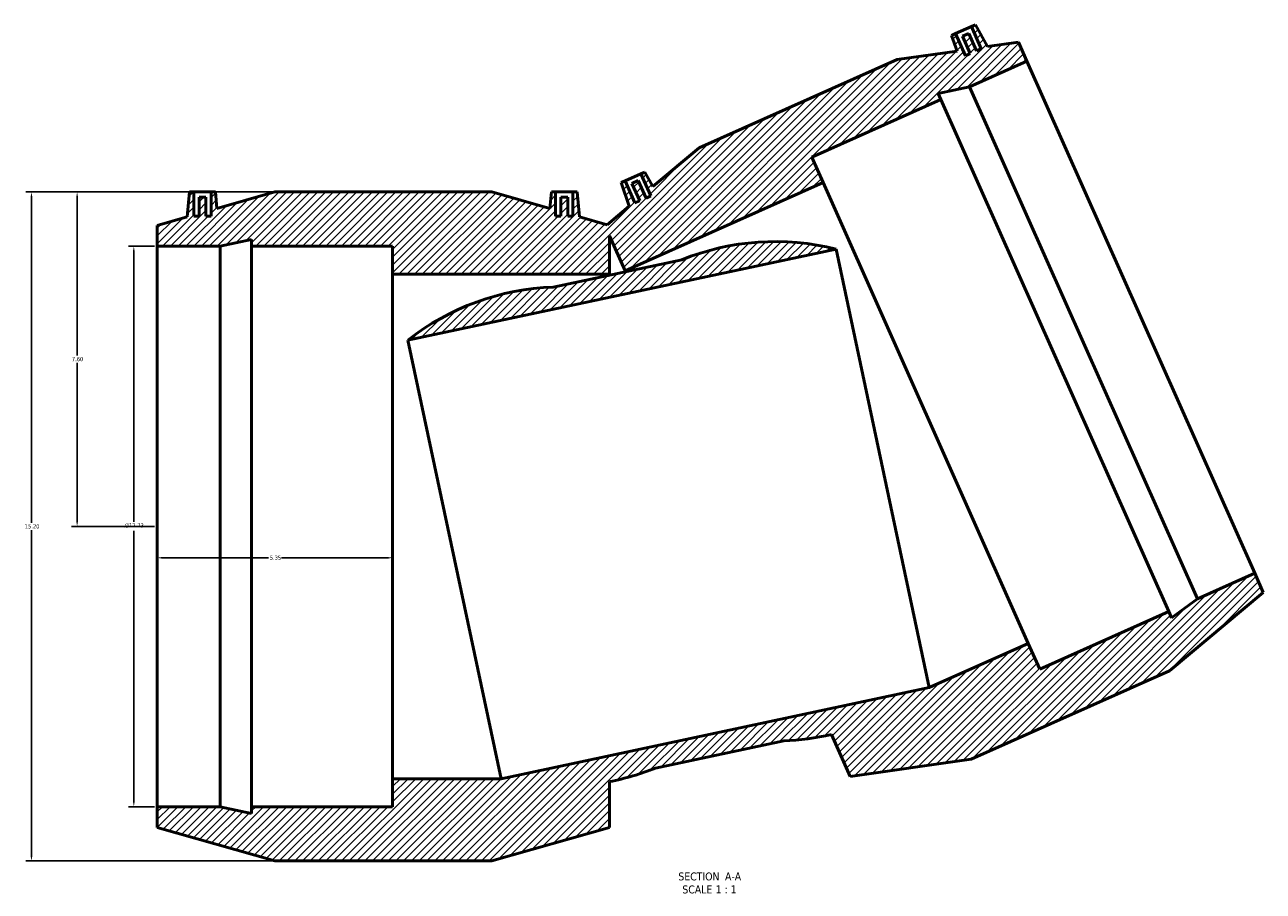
# Model space of a CAD drawing. Header units: inches. Extents: x -9.5 to 80.8, y -34.7 to 60.7.
# Tile 1 of 6: x 10.6 to 38.7, y -34.7 to -15. Entities that reach past the tile are written whole.
import ezdxf

# ---------------------------------------------------------------- set-up
doc = ezdxf.new("R2010")
doc.units = ezdxf.units.IN
doc.header["$MEASUREMENT"] = 0
for name, color, linetype, lineweight in [('Dimension (ANSI)', 7, 'Continuous', 25), ('Hatch (ANSI)', 7, 'Continuous', 18), ('Symbol (ANSI)', 7, 'Continuous', 25), ('Visible (ANSI)', 7, 'Continuous', 50)]:
    doc.layers.add(name, color=color, linetype=linetype, lineweight=lineweight)
doc.styles.add('Label Text (ANSI)', font='tahoma.ttf')
doc.styles.add('Note Text (ANSI)', font='tahoma.ttf')
doc.dimstyles.new('Default (ANSI)', dxfattribs={"dimtxt": 0.094488, "dimasz": 0.098425, "dimexe": 0.125, "dimexo": 0.0625, "dimgap": 0.031496, "dimtad": 0, "dimtih": 1, "dimtoh": 1, "dimrnd": 1e-08, "dimzin": 4, "dimdsep": 46, "dimtxsty": 'Note Text (ANSI)', "dimcen": 0.09, "dimdle": 0.393701, "dimclrd": 256, "dimclre": 256, "dimclrt": 5, "dimadec": 0, "dimazin": 1, "dimtfac": 1, "dimtofl": 0, "dimtmove": 0, "dimatfit": 3, "dimfxl": 1, "dimtolj": 1, "dimtzin": 4, "dimlwd": -1, "dimlwe": -1, "dimarcsym": 0})

# ---------------------------------------------------------------- blocks, each defined once
blk = doc.blocks.new('*D7')
at = {"layer": 'Defpoints', "color": 0, "transparency": 16777216}
for p in [(13.572, -26.438), (18.922, -26.438), (18.922, -27.15)]:
    blk.add_point(p, dxfattribs=at)
at = {"layer": 'Dimension (ANSI)', "transparency": 16777216}
for p, q in [((13.67, -27.15), (16.097, -27.15)), ((18.823, -27.15), (16.397, -27.15))]:
    blk.add_line(p, q, dxfattribs=at)
for points in [[(13.67, -27.134), (13.67, -27.167), (13.572, -27.15)], [(18.823, -27.134), (18.823, -27.167), (18.922, -27.15)]]:
    blk.add_solid(points, dxfattribs=at)
at = {"layer": 'Dimension (ANSI)', "color": 5, "transparency": 16777216, "insert": (16.128, -27.101), "char_height": 0.0945, "attachment_point": 1, "style": 'Note Text (ANSI)'}
blk.add_mtext('\\A1;5.35', dxfattribs=at)
blk = doc.blocks.new('*D8')
at = {"layer": 'Defpoints', "color": 0, "transparency": 16777216}
for p in [(14.403, -18.838), (11.75, -26.438), (13.572, -26.438)]:
    blk.add_point(p, dxfattribs=at)
at = {"layer": 'Dimension (ANSI)', "transparency": 16777216}
for p, q in [((14.341, -18.838), (11.625, -18.838)), ((11.75, -18.937), (11.75, -22.558)), ((11.75, -26.34), (11.75, -22.719)), ((13.509, -26.438), (11.625, -26.438))]:
    blk.add_line(p, q, dxfattribs=at)
for points in [[(11.734, -18.937), (11.766, -18.937), (11.75, -18.838)], [(11.734, -26.34), (11.766, -26.34), (11.75, -26.438)]]:
    blk.add_solid(points, dxfattribs=at)
at = {"layer": 'Dimension (ANSI)', "color": 5, "transparency": 16777216, "insert": (11.63, -22.589), "char_height": 0.0945, "attachment_point": 1, "style": 'Note Text (ANSI)'}
blk.add_mtext('\\A1;7.60', dxfattribs=at)
blk = doc.blocks.new('*D9')
at = {"layer": 'Defpoints', "color": 0, "transparency": 16777216}
for p in [(13.572, -20.072), (13.039, -32.804), (13.572, -32.804)]:
    blk.add_point(p, dxfattribs=at)
at = {"layer": 'Dimension (ANSI)', "transparency": 16777216}
for p, q in [((13.509, -20.072), (12.914, -20.072)), ((13.039, -20.171), (13.039, -26.336)), ((13.039, -32.706), (13.039, -26.541)), ((13.509, -32.804), (12.914, -32.804))]:
    blk.add_line(p, q, dxfattribs=at)
for points in [[(13.022, -20.171), (13.055, -20.171), (13.039, -20.072)], [(13.022, -32.706), (13.055, -32.706), (13.039, -32.804)]]:
    blk.add_solid(points, dxfattribs=at)
at = {"layer": 'Dimension (ANSI)', "color": 5, "transparency": 16777216, "insert": (12.83, -26.367), "char_height": 0.09449, "attachment_point": 1, "style": 'Note Text (ANSI)'}
blk.add_mtext('\\A1;{\\fAIGDT|b0|i0;\\H0.0945;\\ln}\\fTahoma|b0|i0;\\H0.0945;12.73', dxfattribs=at)
blk = doc.blocks.new('*D10')
at = {"layer": 'Defpoints', "color": 0, "transparency": 16777216}
for p in [(16.247, -18.838), (10.712, -34.038), (16.247, -34.038)]:
    blk.add_point(p, dxfattribs=at)
at = {"layer": 'Dimension (ANSI)', "transparency": 16777216}
for p, q in [((16.184, -18.838), (10.587, -18.838)), ((10.712, -18.937), (10.712, -26.358)), ((10.712, -33.94), (10.712, -26.519)), ((16.184, -34.038), (10.587, -34.038))]:
    blk.add_line(p, q, dxfattribs=at)
for points in [[(10.695, -18.937), (10.728, -18.937), (10.712, -18.838)], [(10.695, -33.94), (10.728, -33.94), (10.712, -34.038)]]:
    blk.add_solid(points, dxfattribs=at)
at = {"layer": 'Dimension (ANSI)', "color": 5, "transparency": 16777216, "insert": (10.56, -26.389), "char_height": 0.0945, "attachment_point": 1, "style": 'Note Text (ANSI)'}
blk.add_mtext('\\A1;15.20', dxfattribs=at)

msp = doc.modelspace()

# ---------------------------------------------------------------- hatches: boundary and pattern name
at = {"layer": 'Hatch (ANSI)'}
h = msp.add_hatch(dxfattribs=at)
h.set_pattern_fill('ANSI31', color=256, style=0)
edge = h.paths.add_edge_path()
edge.add_ellipse((27.618, -25.638), major_axis=(-5.5, 1.384), ratio=1, start_angle=270, end_angle=306.1298)
edge.add_line((25.493, -20.38), (22.573, -21))
edge.add_ellipse((22.771, -26.668), major_axis=(-5.668, -0.197), ratio=1, start_angle=270, end_angle=306.1298)
edge.add_line((19.27, -22.207), (29.002, -20.138))
h.paths.add_polyline_path([(21.177, -18.838), (16.247, -18.838), (14.928, -19.213), (14.895, -18.838), (14.797, -18.838), (14.797, -19.389), (14.679, -19.389), (14.679, -18.956), (14.521, -18.956), (14.521, -19.389), (14.403, -19.389), (14.403, -18.838), (14.305, -18.838), (14.255, -19.404), (13.572, -19.598), (13.572, -20.072), (14.999, -20.072), (15.712, -19.921), (15.712, -20.072), (18.922, -20.072), (18.922, -20.709), (23.852, -20.709), (23.852, -19.837), (24.207, -20.633), (28.71, -18.628), (28.451, -18.047), (31.384, -16.741), (31.322, -16.602), (32.035, -16.451), (33.339, -15.871), (33.146, -15.438), (32.443, -15.538), (32.168, -15.041), (32.078, -15.081), (32.302, -15.585), (32.194, -15.633), (32.018, -15.237), (31.874, -15.301), (32.05, -15.697), (31.942, -15.745), (31.718, -15.242), (31.628, -15.282), (31.751, -15.637), (30.393, -15.831), (25.889, -17.837), (24.837, -18.715), (24.655, -18.386), (24.565, -18.426), (24.789, -18.93), (24.681, -18.978), (24.505, -18.582), (24.361, -18.646), (24.537, -19.042), (24.429, -19.09), (24.205, -18.587), (24.115, -18.627), (24.3, -19.164), (23.798, -19.583), (23.169, -19.404), (23.119, -18.838), (23.021, -18.838), (23.021, -19.389), (22.903, -19.389), (22.903, -18.956), (22.745, -18.956), (22.745, -19.389), (22.627, -19.389), (22.627, -18.838), (22.529, -18.838), (22.496, -19.213)])
edge = h.paths.add_edge_path()
edge.add_line((16.247, -34.038), (21.177, -34.038))
edge.add_line((21.177, -34.038), (23.852, -33.278))
edge.add_line((23.852, -33.278), (23.852, -32.235))
edge.add_ellipse((22.771, -26.668), major_axis=(5.567, 1.081), ratio=1, start_angle=270, end_angle=281.0158)
edge.add_line((24.896, -31.926), (27.815, -31.305))
edge.add_ellipse((27.618, -25.638), major_axis=(5.668, 0.197), ratio=1, start_angle=270, end_angle=281.0158)
edge.add_line((28.895, -31.163), (29.319, -32.116))
edge.add_line((29.319, -32.116), (32.072, -31.722))
edge.add_line((32.072, -31.722), (36.576, -29.717))
edge.add_line((36.576, -29.717), (38.71, -27.935))
edge.add_line((38.71, -27.935), (38.518, -27.502))
edge.add_line((38.518, -27.502), (37.214, -28.082))
edge.add_line((37.214, -28.082), (36.624, -28.511))
edge.add_line((36.624, -28.511), (36.563, -28.372))
edge.add_line((36.563, -28.372), (33.63, -29.678))
edge.add_line((33.63, -29.678), (33.371, -29.097))
edge.add_line((33.371, -29.097), (31.119, -30.099))
edge.add_line((31.119, -30.099), (21.387, -32.168))
edge.add_line((21.387, -32.168), (18.922, -32.168))
edge.add_line((18.922, -32.168), (18.922, -32.804))
edge.add_line((18.922, -32.804), (15.712, -32.804))
edge.add_line((15.712, -32.804), (15.712, -32.956))
edge.add_line((15.712, -32.956), (14.999, -32.804))
edge.add_line((14.999, -32.804), (13.572, -32.804))
edge.add_line((13.572, -32.804), (13.572, -33.278))
edge.add_line((13.572, -33.278), (16.247, -34.038))

# ---------------------------------------------------------------- linework, layer by layer
at = {"layer": 'Visible (ANSI)'}
for p, q in [((31.718, -15.242), (32.078, -15.081)), ((32.168, -15.041), (32.078, -15.081)), ((32.078, -15.081), (32.302, -15.585)), ((32.443, -15.538), (32.168, -15.041)), ((31.718, -15.242), (31.628, -15.282)), ((31.628, -15.282), (31.751, -15.637)), ((31.942, -15.745), (31.718, -15.242)), ((32.018, -15.237), (31.874, -15.301)), ((31.874, -15.301), (32.05, -15.697)), ((32.194, -15.633), (32.018, -15.237)), ((33.146, -15.438), (32.443, -15.538)), ((33.339, -15.871), (33.146, -15.438)), ((31.751, -15.637), (30.393, -15.831)), ((32.05, -15.697), (31.942, -15.745)), ((32.302, -15.585), (32.194, -15.633)), ((30.393, -15.831), (25.889, -17.837)), ((32.035, -16.451), (33.339, -15.871)), ((38.518, -27.502), (33.339, -15.871)), ((31.322, -16.602), (32.035, -16.451)), ((31.384, -16.741), (31.322, -16.602)), ((37.214, -28.082), (32.035, -16.451)), ((28.451, -18.047), (31.384, -16.741)), ((36.563, -28.372), (31.384, -16.741)), ((25.889, -17.837), (24.837, -18.715)), ((28.71, -18.628), (28.451, -18.047)), ((24.205, -18.587), (24.565, -18.426)), ((24.655, -18.386), (24.565, -18.426)), ((24.565, -18.426), (24.789, -18.93)), ((24.837, -18.715), (24.655, -18.386)), ((14.305, -18.838), (14.255, -19.404)), ((14.403, -18.838), (14.305, -18.838)), ((14.403, -19.389), (14.403, -18.838)), ((14.403, -18.838), (14.797, -18.838)), ((14.895, -18.838), (14.797, -18.838)), ((14.797, -18.838), (14.797, -19.389)), ((14.928, -19.213), (14.895, -18.838)), ((16.247, -18.838), (14.928, -19.213)), ((21.177, -18.838), (16.247, -18.838)), ((22.496, -19.213), (21.177, -18.838)), ((22.529, -18.838), (22.496, -19.213)), ((22.627, -18.838), (22.529, -18.838)), ((22.627, -19.389), (22.627, -18.838)), ((22.627, -18.838), (23.021, -18.838)), ((23.119, -18.838), (23.021, -18.838)), ((23.021, -18.838), (23.021, -19.389)), ((23.169, -19.404), (23.119, -18.838)), ((24.205, -18.587), (24.115, -18.627)), ((24.115, -18.627), (24.3, -19.164)), ((24.429, -19.09), (24.205, -18.587)), ((24.207, -20.633), (28.71, -18.628)), ((24.505, -18.582), (24.361, -18.646)), ((24.361, -18.646), (24.537, -19.042)), ((24.681, -18.978), (24.505, -18.582)), ((33.371, -29.097), (28.71, -18.628)), ((14.679, -18.956), (14.521, -18.956)), ((14.521, -18.956), (14.521, -19.389)), ((14.679, -19.389), (14.679, -18.956)), ((22.903, -18.956), (22.745, -18.956)), ((22.745, -18.956), (22.745, -19.389)), ((22.903, -19.389), (22.903, -18.956)), ((24.537, -19.042), (24.429, -19.09)), ((24.789, -18.93), (24.681, -18.978)), ((14.255, -19.404), (13.572, -19.598)), ((14.521, -19.389), (14.403, -19.389)), ((14.797, -19.389), (14.679, -19.389)), ((22.745, -19.389), (22.627, -19.389)), ((23.021, -19.389), (22.903, -19.389)), ((23.798, -19.583), (23.169, -19.404)), ((24.3, -19.164), (23.798, -19.583)), ((13.572, -19.598), (13.572, -20.072)), ((14.999, -20.072), (15.712, -19.921)), ((15.712, -19.921), (15.712, -20.072)), ((23.852, -20.709), (23.852, -19.837)), ((23.852, -19.837), (24.207, -20.633)), ((13.572, -20.072), (14.999, -20.072)), ((13.572, -32.804), (13.572, -20.072)), ((14.999, -32.804), (14.999, -20.072)), ((15.712, -20.072), (18.922, -20.072)), ((15.712, -32.804), (15.712, -20.072)), ((18.922, -20.072), (18.922, -20.709)), ((19.27, -22.207), (29.002, -20.138)), ((29.002, -20.138), (31.119, -30.099)), ((25.493, -20.38), (22.573, -21)), ((18.922, -20.709), (23.852, -20.709)), ((18.922, -32.168), (18.922, -20.709)), ((23.852, -20.729), (23.852, -20.709)), ((24.215, -20.652), (24.207, -20.633)), ((19.27, -22.207), (21.387, -32.168)), ((38.518, -27.502), (37.214, -28.082)), ((38.71, -27.935), (38.518, -27.502)), ((36.576, -29.717), (38.71, -27.935)), ((37.214, -28.082), (36.624, -28.511)), ((36.563, -28.372), (33.63, -29.678)), ((36.624, -28.511), (36.563, -28.372)), ((33.371, -29.097), (31.119, -30.099)), ((33.63, -29.678), (33.371, -29.097)), ((32.072, -31.722), (36.576, -29.717)), ((31.119, -30.099), (21.387, -32.168)), ((28.895, -31.163), (29.319, -32.116)), ((24.896, -31.926), (27.815, -31.305)), ((29.319, -32.116), (32.072, -31.722)), ((21.387, -32.168), (18.922, -32.168)), ((18.922, -32.168), (18.922, -32.804)), ((23.852, -33.278), (23.852, -32.235)), ((14.999, -32.804), (13.572, -32.804)), ((13.572, -32.804), (13.572, -33.278)), ((15.712, -32.956), (14.999, -32.804)), ((18.922, -32.804), (15.712, -32.804)), ((15.712, -32.804), (15.712, -32.956)), ((13.572, -33.278), (16.247, -34.038)), ((21.177, -34.038), (23.852, -33.278)), ((16.247, -34.038), (21.177, -34.038))]:
    msp.add_line(p, q, dxfattribs=at)
for centre, start, end in [((27.618, -25.638), 75.8774, 112.0072), ((22.771, -26.668), 91.9928, 128.1226), ((27.618, -25.638), 271.9928, 283.0086), ((22.771, -26.668), 280.9914, 292.0072)]:
    msp.add_arc(centre, 5.671, start, end, dxfattribs=at)

# ---------------------------------------------------------------- texts
at = {"layer": 'Symbol (ANSI)', "char_height": 0.18, "attachment_point": 7, "style": 'Label Text (ANSI)'}
for s, insert in [('SECTION', (25.416, -34.482)), (' A-A', (26.409, -34.478)), ('SCALE', (25.507, -34.778)), (' 1 : 1', (26.195, -34.774))]:
    msp.add_mtext(s, dxfattribs=dict(at, insert=insert))

# ---------------------------------------------------------------- dimensions: what is measured, and where the dimension line sits
at = {"layer": 'Dimension (ANSI)'}
for base, p1, p2, angle, override, picture, middle in [((10.712, -34.038), (16.247, -18.838), (16.247, -34.038), 90, {"dimgap": 0.031496, "dimdec": 2, "dimtol": 0, "dimlim": 0, "dimtp": 0, "dimtm": 0, "dimtdec": 2, "dimatfit": 1}, '*D10', (10.712, -26.438)), ((11.75, -26.438), (14.403, -18.838), (13.572, -26.438), 90, {"dimgap": 0.031496, "dimdec": 2, "dimtol": 0, "dimlim": 0, "dimtp": 0, "dimtm": 0, "dimtdec": 2, "dimatfit": 1}, '*D8', (11.75, -22.638)), ((18.922, -27.15), (13.572, -26.438), (18.922, -26.438), 180, {"dimgap": 0.031496, "dimtih": 0, "dimtoh": 0, "dimdec": 2, "dimse1": 1, "dimse2": 1, "dimtol": 0, "dimlim": 0, "dimtp": 0, "dimtm": 0, "dimtdec": 2, "dimatfit": 1}, '*D7', (16.247, -27.15))]:
    dim = msp.add_linear_dim(base=base, p1=p1, p2=p2, angle=angle, dimstyle='Default (ANSI)', override=override, dxfattribs=at)
    dim.commit()
    dim.dimension.update_dxf_attribs({"geometry": picture, "text_midpoint": middle, "dimtype": 160})
dim = msp.add_linear_dim(base=(13.039, -32.804), p1=(13.572, -20.072), p2=(13.572, -32.804), angle=90, text='{\\fAIGDT|b0|i0;\\H0.0945;\\ln}\\fTahoma|b0|i0;\\H0.0945;<>', dimstyle='Default (ANSI)', override={"dimgap": 0.031496, "dimdec": 2, "dimtol": 0, "dimlim": 0, "dimtp": 0, "dimtm": 0, "dimtdec": 2, "dimatfit": 1}, dxfattribs=at)
dim.commit()
dim.dimension.update_dxf_attribs({"geometry": '*D9', "text_midpoint": (13.039, -26.438), "dimtype": 160})

doc.saveas('drawing.dxf')
